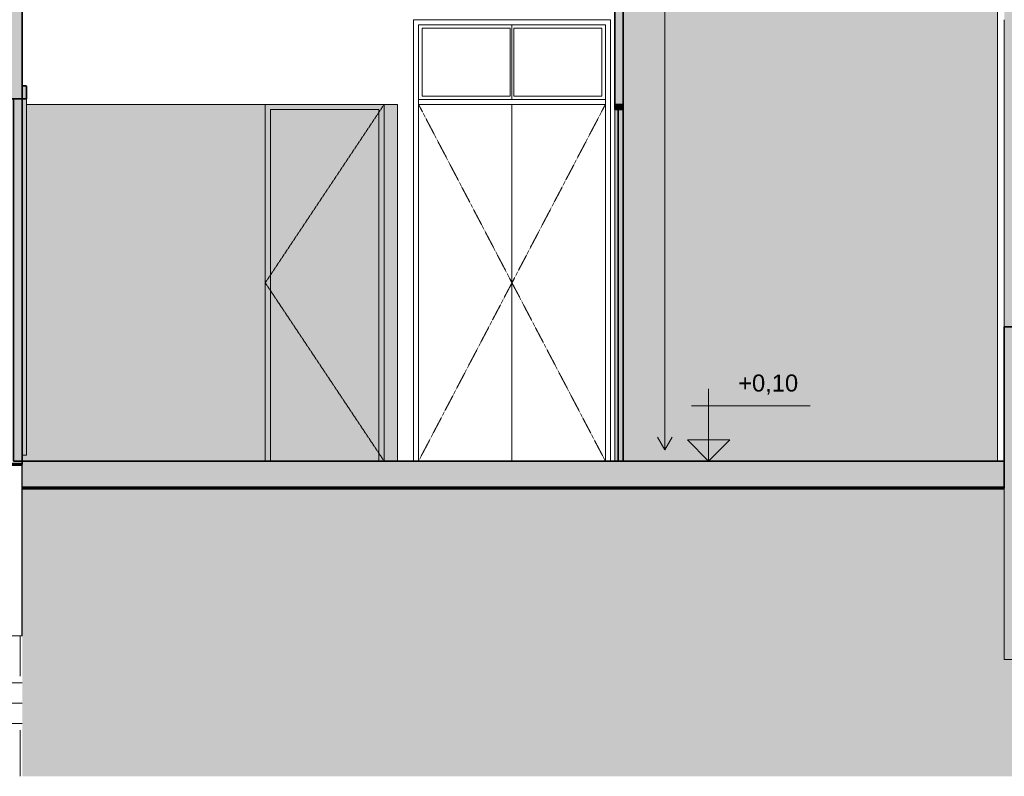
# Model space of a CAD drawing. Header units: millimetres. Extents: x -32613 to 52917, y -2150 to 8528.
# Tile 144 of 256: x 29880 to 35681, y -828 to 3630. Entities that reach past the tile are written whole.
import ezdxf

# ---------------------------------------------------------------- set-up
doc = ezdxf.new("R2010")
doc.units = ezdxf.units.MM
doc.linetypes.add('_Tracejado médio', pattern=[4, 3, -1])
doc.linetypes.add('_Tracejado pequeno', pattern=[2.25, 1.5, -0.75])
for name, color, linetype, lineweight in [('A-DOOR', 31, 'Continuous', 25), ('A-DOOR-FRAM', 31, 'Continuous', 25), ('A-DOOR-HDLN', 31, '_Tracejado pequeno', 18), ('A-FLOR', 192, 'Continuous', 18), ('A-FLOR-MCUT', 51, 'Continuous', 18), ('A-FLOR-PATT', 8, 'Continuous', 25), ('A-WALL', 113, 'Continuous', 25), ('A-WALL-PATT', 111, 'Continuous', 70), ('G-ANNO-DIMS', 111, 'Continuous', 9), ('G-ANNO-TEXT', 231, 'Continuous', 9), ('I-WALL', 2, 'Continuous', 25)]:
    doc.layers.add(name, color=color, linetype=linetype, lineweight=lineweight)
doc.styles.add('Arial_3', font='arial.ttf', dxfattribs={"height": 100})
pattern_1 = [(0, (30874.76, 3294.04), (317.5, 317.5), [317.5, -317.5]), (0, (30874.76, 3413.1), (317.5, 317.5), [317.5, -317.5]), (0, (30874.76, 3532.16), (317.5, 317.5), [317.5, -317.5]), (90, (30914.45, 3571.85), (-317.5, 317.5), [317.5, -317.5]), (90, (31033.5, 3571.85), (-317.5, 317.5), [317.5, -317.5]), (90, (31152.57, 3571.85), (-317.5, 317.5), [317.5, -317.5])]

# ---------------------------------------------------------------- blocks, each defined once
blk = doc.blocks.new('PORTA - Simples - 0_70 x 2_10-3911891-CORTE B - MANTER _ DEMOLIR')
at = {"layer": 'A-DOOR', "linetype": '_Tracejado médio', "lineweight": 18}
blk.add_hatch(color=41, dxfattribs=at).paths.add_polyline_path([(15162.6, 1030), (15162.6, 3100), (14522.6, 3100), (14522.6, 1030)], flags=0)
at = {"layer": 'A-DOOR-FRAM', "linetype": '_Tracejado médio', "lineweight": 18}
blk.add_hatch(color=41, dxfattribs=at).paths.add_polyline_path([(15192.6, 1030), (15192.6, 3130), (14492.6, 3130), (14492.6, 1030), (14522.6, 1030), (14522.6, 3100), (15162.6, 3100), (15162.6, 1030)], flags=0)
at = {"layer": 'A-DOOR', "color": 30, "linetype": '_Tracejado médio', "lineweight": 18}
for p in [(15192.6, 3130), (15192.6, 1030)]:
    blk.add_line(p, (14492.6, 2080), dxfattribs=at)
at = {"layer": 'A-DOOR-FRAM', "color": 30, "linetype": '_Tracejado médio', "lineweight": 18}
for p, q in [((15192.6, 3130), (14492.6, 3130)), ((14492.6, 3130), (14492.6, 1030)), ((14522.6, 1030), (14522.6, 3100)), ((14522.6, 3100), (15162.6, 3100)), ((15162.6, 3100), (15162.6, 1030)), ((15192.6, 1030), (15192.6, 3130))]:
    blk.add_line(p, q, dxfattribs=at)
blk = doc.blocks.new('Double_Flush_-_Unequal_2422 - 1_54-4025860-CORTE B - MANTER _ DEMOLIR')
at = {"layer": 'A-DOOR', "linetype": '_Tracejado médio', "lineweight": 18}
for points in [[(12735.7, 3163.6), (12761.1, 3163.6), (12761.1, 3239.8), (12735.7, 3239.8)], [(13014.3, 1030), (13061.1, 1030), (13061.1, 3163.6), (13010.3, 3163.6), (13010.3, 1030)]]:
    blk.add_hatch(color=21, dxfattribs=at).paths.add_polyline_path(points, flags=0)
at = {"layer": 'A-DOOR-FRAM', "linetype": '_Tracejado médio', "lineweight": 18}
for color, points in [(21, [(13086.5, 3163.6), (13086.5, 3239.8), (13061.1, 3239.8), (13061.1, 3163.6)]), (41, [(12761.1, 1063.6), (12761.1, 3163.6), (12735.7, 3163.6), (12735.7, 1063.6)]), (41, [(13086.5, 1063.6), (13086.5, 3163.6), (13061.1, 3163.6), (13061.1, 1063.6)])]:
    blk.add_hatch(color=color, dxfattribs=at).paths.add_polyline_path(points, flags=0)
at = {"layer": 'A-DOOR', "color": 40, "linetype": '_Tracejado médio', "lineweight": 35}
for p, q in [((13061.1, 3163.6), (13010.3, 3163.6)), ((13010.3, 3163.6), (13010.3, 1030)), ((13061.1, 1030), (13061.1, 3163.6)), ((13010.3, 1030), (13061.1, 1030))]:
    blk.add_line(p, q, dxfattribs=at)
at = {"layer": 'A-DOOR-FRAM', "color": 40, "linetype": '_Tracejado médio', "lineweight": 35}
for p, q in [((12735.7, 3239.8), (12735.7, 3163.6)), ((12761.1, 3239.8), (12735.7, 3239.8)), ((12761.1, 3163.6), (12761.1, 3239.8)), ((13086.5, 3239.8), (13061.1, 3239.8)), ((13061.1, 3239.8), (13061.1, 3163.6)), ((13086.5, 3163.6), (13086.5, 3239.8)), ((12735.7, 3163.6), (12761.1, 3163.6)), ((13061.1, 3163.6), (13086.5, 3163.6))]:
    blk.add_line(p, q, dxfattribs=at)
at = {"layer": 'A-DOOR-FRAM', "color": 30, "linetype": '_Tracejado médio', "lineweight": 18}
for p, q in [((12735.7, 1063.6), (12735.7, 3163.6)), ((12761.1, 3163.6), (12761.1, 1063.6)), ((13086.5, 3163.6), (13086.5, 1063.6)), ((12761.1, 1063.6), (12735.7, 1063.6)), ((13061.1, 1063.6), (13086.5, 1063.6))]:
    blk.add_line(p, q, dxfattribs=at)
blk = doc.blocks.new('porta dupla - P05 - 1_16 x 2_60 m-4336724-CORTE B - MANTER _ DEMOLIR')
at = {"layer": 'A-DOOR', "lineweight": 18}
for p, q in [((15396.1, 1030), (15396.1, 3600)), ((15396.1, 3600), (16496.1, 3600)), ((15946.1, 3600), (15946.1, 3160)), ((15946.1, 3600), (15946.1, 3160)), ((16496.1, 3600), (16496.1, 1030)), ((15416.1, 3580), (15416.1, 3180)), ((15936.1, 3580), (15416.1, 3580)), ((15936.1, 3180), (15936.1, 3580)), ((16476.1, 3580), (15956.1, 3580)), ((15956.1, 3580), (15956.1, 3180)), ((16476.1, 3180), (16476.1, 3580)), ((16496.1, 3160), (15396.1, 3160)), ((15936.1, 3180), (15416.1, 3180)), ((16476.1, 3180), (15956.1, 3180)), ((15396.1, 3130), (16496.1, 3130)), ((15946.1, 3130), (15946.1, 1030)), ((15946.1, 3130), (15946.1, 1030))]:
    blk.add_line(p, q, dxfattribs=at)
at = {"layer": 'A-DOOR-HDLN'}
for p, q in [((15396.1, 3130), (16496.1, 3130)), ((15396.1, 3130), (15946.1, 2080)), ((16496.1, 3130), (15946.1, 2080)), ((15946.1, 2080), (15396.1, 1030)), ((15946.1, 2080), (16496.1, 1030))]:
    blk.add_line(p, q, dxfattribs=at)
blk = doc.blocks.new('PORTA - Simples - 0_70 x 2_10-3911892-CORTE B - MANTER _ DEMOLIR')
at = {"layer": 'A-DOOR', "linetype": '_Tracejado médio', "lineweight": 18}
blk.add_hatch(color=21, dxfattribs=at).paths.add_polyline_path([(16601.1, 1030), (16601.1, 3100), (16571.1, 3100), (16571.1, 1030)], flags=0)
at = {"layer": 'A-DOOR-FRAM', "linetype": '_Tracejado médio', "lineweight": 18}
for color, points in [(21, [(16601.1, 3100), (16601.1, 3130), (16551.1, 3130), (16551.1, 3100)]), (41, [(16571.1, 1030), (16571.1, 3100), (16551.1, 3100), (16551.1, 1030)])]:
    blk.add_hatch(color=color, dxfattribs=at).paths.add_polyline_path(points, flags=0)
at = {"layer": 'A-DOOR', "color": 40, "linetype": '_Tracejado médio', "lineweight": 35}
for p, q in [((16601.1, 3100), (16571.1, 3100)), ((16571.1, 3100), (16571.1, 1030)), ((16601.1, 1030), (16601.1, 3100)), ((16571.1, 1030), (16601.1, 1030))]:
    blk.add_line(p, q, dxfattribs=at)
at = {"layer": 'A-DOOR-FRAM', "color": 40, "linetype": '_Tracejado médio', "lineweight": 35}
for p, q in [((16551.1, 3130), (16551.1, 3100)), ((16601.1, 3130), (16551.1, 3130)), ((16551.1, 3100), (16601.1, 3100)), ((16601.1, 3100), (16601.1, 3130))]:
    blk.add_line(p, q, dxfattribs=at)
at = {"layer": 'A-DOOR-FRAM', "color": 30, "linetype": '_Tracejado médio', "lineweight": 18}
blk.add_line((16551.1, 1030), (16551.1, 3100), dxfattribs=at)
blk = doc.blocks.new('Spot Elevations - Spot elevation - Corte-10531-CORTE B - MANTER _ DEMOLIR')
at = {"layer": 'G-ANNO-DIMS'}
blk.add_hatch(color=256, dxfattribs=at).paths.add_polyline_path([(-4205.4, 1055), (-4330.4, 930), (-4330.4, 1055)], flags=0)
for p, q in [((-4330.4, 1055), (-4330.4, 1355)), ((-3731.6, 1255), (-4431.6, 1255)), ((-4455.4, 1055), (-4205.4, 1055)), ((-4330.4, 930), (-4455.4, 1055)), ((-4455.4, 1055), (-4205.4, 1055)), ((-4205.4, 1055), (-4330.4, 930)), ((-4330.4, 930), (-4330.4, 1055)), ((-4330.4, 1055), (-4330.4, 930))]:
    blk.add_line(p, q, dxfattribs=at)

msp = doc.modelspace()

# ---------------------------------------------------------------- hatches: boundary and pattern name
at = {"layer": 'A-FLOR-PATT', "lineweight": 18}
msp.add_hatch(color=21, dxfattribs=at).paths.add_polyline_path([(29895.459, 870), (35680.459, 870), (35680.459, 1030), (29895.459, 1030), (29895.459, 1010)], flags=0)
h = msp.add_hatch(dxfattribs=at)
h.set_pattern_fill('FP_5', color=256, style=0, pattern_type=2)
h.set_pattern_definition(pattern_1)
h.paths.add_polyline_path([(13493.609, -827.511), (23255.459, -827.511), (23255.459, 870), (18535.459, 870), (18535.459, 0), (18335.459, 0), (18335.459, 870), (13835.459, 870), (13835.459, -140), (13485.459, -140), (13485.459, -827.511), (13486.274, -827.511)], flags=0)
h.paths.add_polyline_path([(35980.459, -827.511), (35980.459, -140), (35680.459, -140), (35680.459, 870), (29895.459, 870), (29895.459, -827.511), (35882.668, -827.511)], flags=0)
h = msp.add_hatch(dxfattribs=at)
h.set_pattern_fill('FP_5', color=256, style=0, pattern_type=2)
h.set_pattern_definition(pattern_1)
h.paths.add_polyline_path([(27081.386, -827.511), (29895.459, -827.511), (29895.459, 0), (29595.459, 0), (29595.459, 350), (23605.459, 350), (23605.459, 0), (23255.459, 0), (23255.459, -827.511), (25851.51, -827.511)], flags=0)
at = {"layer": 'A-WALL'}
msp.add_hatch(color=254, dxfattribs=at).paths.add_polyline_path([(35820.459, 1820), (35820.459, 3630), (35680.459, 3630), (35680.459, 1820), (35690.524, 1820)], flags=0)
at = {"layer": 'A-WALL-PATT', "lineweight": 18}
for points in [[(29895.459, 3163.6), (29895.459, 5328.7), (29595.459, 5328.7), (29595.459, 3163.6)], [(33435.459, 3130), (33435.459, 4611.934), (33385.459, 4611.934), (33385.459, 3130)]]:
    msp.add_hatch(color=21, dxfattribs=at).paths.add_polyline_path(points, flags=0)
h = msp.add_hatch(color=21, dxfattribs=at)
h.paths.add_polyline_path([(35680.459, -140), (35980.459, -140), (35980.459, 1820), (35680.459, 1820), (35680.459, 870)], flags=0)
h.paths.add_polyline_path([(35980.459, 3630), (35980.459, 5328.7), (35680.459, 5328.7), (35680.459, 3630), (35690.524, 3630)], flags=0)
at = {"layer": 'I-WALL'}
for points in [[(35640.459, 1030), (35640.459, 4611.934), (33435.459, 4611.934), (33435.459, 1030), (34460.647, 1030)], [(32105.459, 1030), (32105.459, 3130), (32055.459, 3130), (32055.459, 1030)]]:
    msp.add_hatch(color=254, dxfattribs=at).paths.add_polyline_path(points, flags=0)
h = msp.add_hatch(color=254, dxfattribs=at)
h.paths.add_polyline_path([(31326.959, 1030), (31326.959, 3130), (29920.859, 3130), (29920.859, 1063.6), (29895.459, 1063.6), (29895.459, 1030), (30771.017, 1030)], flags=0)
h.paths.add_polyline_path([(32026.959, 1030), (32055.459, 1030), (32055.459, 3130), (32026.959, 3130), (32026.959, 1361.427)], flags=0)

# ---------------------------------------------------------------- linework, layer by layer
at = {"layer": 'A-FLOR', "color": 40, "linetype": '_Tracejado médio', "lineweight": 35}
for p, q in [((35680.459, 1030), (29895.459, 1030)), ((29895.459, 1030), (29895.459, 1010)), ((35680.459, 870), (35680.459, 1030)), ((29895.459, 870), (35680.459, 870))]:
    msp.add_line(p, q, dxfattribs=at)
at = {"layer": 'A-FLOR', "color": 30, "linetype": '_Tracejado médio'}
msp.add_line((29895.459, 1010), (29895.459, 870), dxfattribs=at)
at = {"layer": 'A-FLOR', "lineweight": 70}
msp.add_line((35680.459, 870), (29895.459, 870), dxfattribs=at)
at = {"layer": 'A-FLOR'}
for p, q in [((35680.459, -140), (35680.459, 870)), ((35980.459, -140), (35680.459, -140))]:
    msp.add_line(p, q, dxfattribs=at)
at = {"layer": 'A-FLOR-MCUT'}
msp.add_line((29895.459, 870), (29895.459, 0), dxfattribs=at)
at = {"layer": 'A-WALL', "color": 40, "linetype": '_Tracejado médio', "lineweight": 35}
for p, q in [((29895.459, 3163.6), (29895.459, 5328.7)), ((29595.459, 3163.6), (29895.459, 3163.6)), ((35980.459, 1820), (35680.459, 1820)), ((35680.459, 1820), (35680.459, 870))]:
    msp.add_line(p, q, dxfattribs=at)
at = {"layer": 'A-WALL', "lineweight": 18}
for p, q in [((32200.459, 1030), (32200.459, 3630)), ((32200.459, 3630), (33360.459, 3630)), ((33360.459, 3630), (33360.459, 1030)), ((29892.959, 1010), (29892.959, 0)), ((29895.459, 870), (29895.459, 1010)), ((29595.459, 0), (29895.459, 0))]:
    msp.add_line(p, q, dxfattribs=at)
at = {"layer": 'A-WALL', "color": 30, "linetype": '_Tracejado médio', "lineweight": 18}
for p, q in [((35680.459, 1820), (35680.459, 3630)), ((35680.459, 870), (35680.459, -140)), ((35680.459, -140), (35980.459, -140))]:
    msp.add_line(p, q, dxfattribs=at)
at = {"layer": 'A-WALL', "lineweight": 70}
msp.add_line((29895.459, 1010), (29602.795, 1010), dxfattribs=at)
at = {"layer": 'G-ANNO-TEXT', "color": 7}
for q in [(33681.557, 6696.991), (33638.256, 1170.845), (33724.859, 1170.845)]:
    msp.add_line((33681.557, 1095.845), q, dxfattribs=at)
at = {"layer": 'I-WALL', "color": 40, "linetype": '_Tracejado médio', "lineweight": 35}
for p, q in [((33385.459, 4611.934), (33385.459, 3130)), ((33435.459, 3130), (33435.459, 4611.934)), ((33385.459, 3130), (33435.459, 3130))]:
    msp.add_line(p, q, dxfattribs=at)
at = {"layer": 'I-WALL', "color": 30, "linetype": '_Tracejado médio', "lineweight": 18}
for p, q in [((35640.459, 1030), (35640.459, 4611.934)), ((31326.959, 3130), (29920.859, 3130)), ((31326.959, 1030), (31326.959, 3130)), ((32026.959, 3130), (32026.959, 1030)), ((32026.959, 3130), (32105.459, 3130)), ((32105.459, 3130), (32105.459, 1030))]:
    msp.add_line(p, q, dxfattribs=at)

# ---------------------------------------------------------------- block references
at = {"layer": 'A-DOOR', "lineweight": 18}
msp.add_blockref('porta dupla - P05 - 1_16 x 2_60 m-4336724-CORTE B - MANTER _ DEMOLIR', (16834.344, 0), dxfattribs=at)
at = {"layer": 'A-DOOR', "color": 30, "linetype": '_Tracejado médio', "lineweight": 18}
for name in ['Double_Flush_-_Unequal_2422 - 1_54-4025860-CORTE B - MANTER _ DEMOLIR', 'PORTA - Simples - 0_70 x 2_10-3911891-CORTE B - MANTER _ DEMOLIR', 'PORTA - Simples - 0_70 x 2_10-3911892-CORTE B - MANTER _ DEMOLIR']:
    msp.add_blockref(name, (16834.344, 0), dxfattribs=at)
at = {"layer": 'G-ANNO-DIMS'}
msp.add_blockref('Spot Elevations - Spot elevation - Corte-10531-CORTE B - MANTER _ DEMOLIR', (38269.278, 100), dxfattribs=at)

# ---------------------------------------------------------------- texts
at = {"layer": 'G-ANNO-DIMS', "insert": (34112.887, 1539.532), "char_height": 100, "width": 422.3698, "attachment_point": 1, "line_spacing_factor": 0.941778, "style": 'Arial_3'}
msp.add_mtext('+0,10', dxfattribs=at)

doc.saveas('drawing.dxf')
